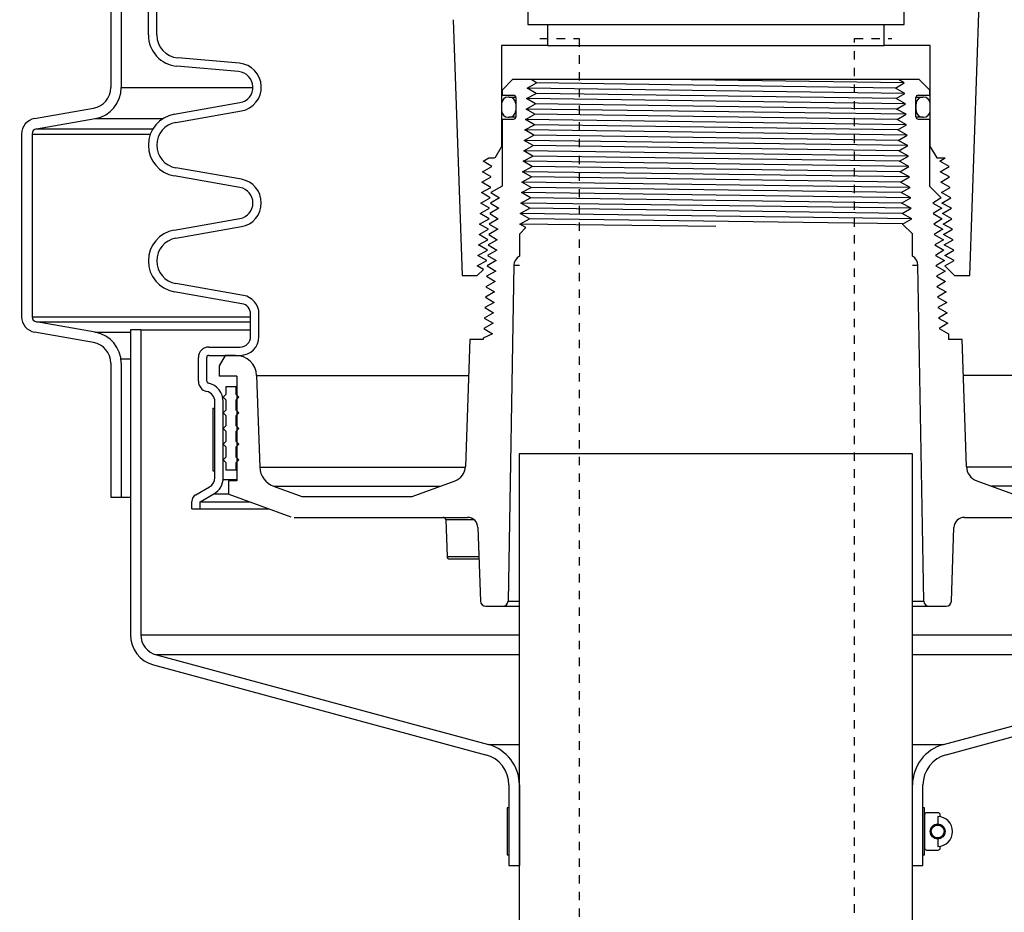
# Model space of a CAD drawing. Extents: x -169 to 6736, y -208 to 3022.
# Tile 144 of 256: x 1706 to 1718, y 395 to 406. Entities that reach past the tile are written whole.
import ezdxf

# ---------------------------------------------------------------- set-up
doc = ezdxf.new("R2010")
doc.units = 0
doc.header["$MEASUREMENT"] = 0
doc.header["$PDSIZE"] = 1
doc.linetypes.add('HIDDEN5', pattern=[0.05, 0.025, -0.025])
doc.layers.get('DEFPOINTS').update_dxf_attribs({"linetype": 'CONTINUOUS'})
for name, color, linetype in [('DIM', 3, 'CONTINUOUS'), ('FILL-TUBE', 1, 'CONTINUOUS'), ('GALV-4', 4, 'CONTINUOUS'), ('PEAGRAVEL-HATCH', 3, 'CONTINUOUS'), ('SPILL-BUCKET', 1, 'CONTINUOUS')]:
    doc.layers.add(name, color=color, linetype=linetype)
doc.styles.add('SIMPLEX', font='simplex')
doc.dimstyles.new('DIM64', dxfattribs={"dimscale": 64, "dimtxt": 0.09375, "dimasz": 0.09375, "dimexe": 0.0625, "dimexo": 0.0625, "dimgap": 0.046875, "dimtad": 1, "dimdec": 4, "dimzin": 3, "dimdsep": 46, "dimlunit": 4, "dimtxsty": 'SIMPLEX', "dimcen": 0, "dimclrd": 256, "dimclre": 256, "dimclrt": 256, "dimadec": 0, "dimazin": 0, "dimtfac": 1, "dimtdec": 4, "dimtmove": 0, "dimatfit": 3, "dimfxl": 1, "dimfrac": 2, "dimtolj": 1, "dimtzin": 0, "dimarcsym": 0})

# ---------------------------------------------------------------- blocks, each defined once
blk = doc.blocks.new('*D17')
at = {"layer": 'DEFPOINTS', "color": 0, "transparency": 16777216}
for p in [(1422.429, 414.289), (2052.154, 410.007), (1422.429, 136.516)]:
    blk.add_point(p, dxfattribs=at)
at = {"layer": 'DIM', "lineweight": -2, "transparency": 16777216}
for p, q in [((1422.429, 410.289), (1422.429, 132.516)), ((2052.154, 406.007), (2052.154, 132.516)), ((2046.154, 136.516), (1428.429, 136.516))]:
    blk.add_line(p, q, dxfattribs=at)
at = {"layer": 'DIM', "transparency": 16777216}
for points in [[(1428.429, 137.516), (1428.429, 135.516), (1422.429, 136.516)], [(2046.154, 137.516), (2046.154, 135.516), (2052.154, 136.516)]]:
    blk.add_solid(points, dxfattribs=at)
at = {"layer": 'DIM', "transparency": 16777216, "insert": (1737.291, 144.087), "char_height": 6, "attachment_point": 5, "style": 'SIMPLEX'}
blk.add_mtext('\\A1;52\'-5 3/4" (F.V. TANK SLAB)', dxfattribs=at)

msp = doc.modelspace()

# ---------------------------------------------------------------- hatches: boundary and pattern name
at = {"layer": 'PEAGRAVEL-HATCH'}
h = msp.add_hatch(dxfattribs=at)
h.set_pattern_fill('AR-SAND', color=256, scale=7.5, style=0)
h.set_pattern_definition([(37.5, (569.323, 30.198), (-0.47245, 14.45118), [0, -11.4, 0, -12.75, 0, -12.1875]), (7.5, (569.323, 30.198), (13.27333, 21.1661), [0, -6.15, 0, -10.275, 0, -3.9375]), (327.5, (560.098, 30.198), (23.35606, 0.04244), [0, -3.75, 0, -13.5, 0, -17.625]), (317.5, (560.098, 30.198), (22.54595, 6.58257), [0, -1.875, 0, -8.85, 0, -10.125])])
h.paths.add_polyline_path([(1678.80732, 397.95192), (1674.24819, 399.33855), (1674.16889, 402.82494), (1673.05885, 403.14188), (1673.05885, 413.95761), (1637.65794, 414.06209), (1637.65794, 409.70659), (1630.64769, 409.70659), (1630.64769, 371.25844), (1678.97797, 371.25844)])
h.paths.add_polyline_path([(1678.94818, 370.30176), (1630.56261, 370.29867), (1630.56261, 352.56309), (1631.45296, 351.91005), (1631.45296, 351.55925), (1633.05376, 351.55925), (1634.10236, 353.65645), (1639.05376, 353.55925), (1640.05376, 351.55925), (1653.05376, 351.55925), (1654.05376, 353.55925), (1659.05376, 353.55925), (1660.05376, 351.55925), (1669.55376, 351.55925), (1670.55376, 353.55925), (1675.55376, 353.55925), (1676.55376, 351.55925), (1678.02984, 351.55924), (1678.72564, 353.2784), (1678.36441, 359.1221), (1679.04889, 359.12203)])
h.paths.add_polyline_path([(1711.86302, 397.98375), (1707.34302, 399.34369), (1707.01902, 402.97021), (1706.02982, 403.2003), (1706.02982, 414.12804), (1689.55426, 414.12804), (1689.55426, 403.25428), (1688.73965, 403.06613), (1688.5332, 402.8201), (1688.5332, 401.21886), (1688.29899, 401.21886), (1688.22155, 399.34587), (1683.85452, 398.00535), (1683.77708, 396.81562), (1683.65216, 396.81562), (1683.65216, 371.30176), (1711.92965, 371.30694)])
h.paths.add_polyline_path([(1711.944, 370.30176), (1683.55012, 370.3049), (1683.55377, 359.1221), (1684.24313, 359.1221), (1683.88189, 353.2784), (1684.57824, 351.91004), (1684.57824, 351.55925), (1686.05376, 351.55925), (1687.05376, 353.55925), (1692.05376, 353.55925), (1693.05376, 351.55925), (1702.55376, 351.55925), (1703.55376, 353.55925), (1708.55376, 353.55925), (1709.55376, 351.55925), (1711.01819, 351.55925), (1711.66739, 352.55925), (1711.944, 352.55918)])
h.paths.add_polyline_path([(1739.83168, 409.73965), (1737.97196, 409.73965), (1737.97196, 414.06672), (1722.59511, 414.06672), (1722.59511, 403.25007), (1721.62025, 403.04246), (1721.52437, 401.25377), (1721.20475, 399.33731), (1716.80992, 398.02774), (1716.6452, 396.76607), (1716.6452, 371.30176), (1736.80864, 371.28118), (1739.0752, 372.31454), (1739.83168, 373.89371)])
h.paths.add_polyline_path([(1738.32237, 362.32058), (1741.12897, 364.82693), (1744.1446, 365.09547), (1744.97124, 366.08769), (1744.9542, 409.70253), (1740.83773, 409.70253), (1740.83773, 374.30176), (1739.50146, 370.32906), (1716.64497, 370.30176), (1716.64079, 352.55925), (1716.91739, 352.55925), (1717.56659, 351.91005), (1717.56659, 351.55925), (1719.05376, 351.55925), (1720.05376, 353.55925), (1725.05376, 353.55925), (1726.05376, 351.55925), (1735.55376, 351.55925), (1736.55376, 353.55925), (1737.51571, 353.55925), (1737.51571, 359.08925)])

# ---------------------------------------------------------------- linework, layer by layer
at = {"layer": 'FILL-TUBE', "color": 1, "linetype": 'HIDDEN5'}
for points in [[(1712.29573, 405.72628), (1712.76504, 405.72628), (1712.76504, 359.07761)], [(1716.05613, 359.07761), (1716.05613, 405.72628), (1716.49964, 405.72628)]]:
    msp.add_lwpolyline(points, dxfattribs=at)
at = {"layer": 'GALV-4', "color": 1}
msp.add_lwpolyline([(1712.04929, 400.76292), (1712.03792, 352.51592), (1716.73471, 352.51592), (1716.74608, 400.76292)], close=True, dxfattribs=at)
at = {"layer": 'SPILL-BUCKET', "color": 1, "linetype": 'Continuous'}
for p, q in [((1707.61831, 405.76911), (1707.61831, 419.96667)), ((1707.71824, 405.76911), (1707.71824, 419.96667)), ((1707.16924, 406.34393), (1707.16924, 405.1401)), ((1707.29416, 406.34393), (1707.29416, 405.1401)), ((1717.43113, 402.89352), (1717.54469, 406.14566)), ((1711.25942, 405.95209), (1711.36623, 402.89352)), ((1711.83793, 405.64164), (1711.83793, 404.43403)), ((1712.38705, 405.64164), (1711.83793, 405.64164)), ((1716.95943, 405.64164), (1716.4103, 405.64164)), ((1716.95943, 404.43403), (1716.95943, 405.64164)), ((1708.70513, 405.43094), (1707.9691, 405.49534)), ((1708.69642, 405.33139), (1707.96039, 405.39579)), ((1711.96934, 405.23542), (1711.84442, 405.1105)), ((1716.82802, 405.23542), (1711.96934, 405.23542)), ((1712.28292, 405.23542), (1712.19035, 405.23542)), ((1712.25631, 405.19613), (1712.19035, 405.23542)), ((1716.64933, 405.19613), (1716.5791, 405.23542)), ((1716.95293, 405.1105), (1716.82802, 405.23542)), ((1711.84442, 405.1105), (1711.84442, 405.04805)), ((1712.14455, 405.13368), (1712.25631, 405.19613)), ((1712.24969, 405.07122), (1712.14455, 405.13368)), ((1716.54435, 405.13368), (1716.64933, 405.19613)), ((1716.65629, 405.07122), (1716.54435, 405.13368)), ((1716.95293, 405.04805), (1716.95293, 405.1105)), ((1711.84442, 405.04805), (1711.98133, 405.04805)), ((1711.92787, 405.02631), (1711.91787, 405.02631)), ((1711.92787, 405.02631), (1711.93684, 405.02631)), ((1711.93684, 405.02631), (1711.96369, 405.02631)), ((1711.96369, 405.02631), (1712.00823, 405.02631)), ((1712.00881, 405.02056), (1712.00881, 404.79222)), ((1712.13759, 405.00876), (1712.24969, 405.07122)), ((1712.24307, 404.9463), (1712.13759, 405.00876)), ((1716.55098, 405.00876), (1716.65629, 405.07122)), ((1716.66324, 404.9463), (1716.55098, 405.00876)), ((1716.78854, 404.79222), (1716.78854, 405.02056)), ((1716.78919, 405.02631), (1716.83369, 405.02631)), ((1716.81602, 405.04805), (1716.95293, 405.04805)), ((1716.83369, 405.02631), (1716.86052, 405.02631)), ((1716.86052, 405.02631), (1716.86949, 405.02631)), ((1716.87948, 405.02631), (1716.86949, 405.02631)), ((1706.25918, 404.77), (1706.9628, 404.89407)), ((1707.92798, 404.82185), (1708.71262, 404.96021)), ((1711.83793, 404.94636), (1711.83793, 404.86642)), ((1712.00781, 404.94636), (1712.00781, 404.86642)), ((1712.00806, 404.94636), (1712.00781, 404.94636)), ((1712.00881, 404.94636), (1712.00806, 404.94636)), ((1712.13063, 404.88385), (1712.24307, 404.9463)), ((1712.23644, 404.82139), (1712.13063, 404.88385)), ((1716.5576, 404.88385), (1716.66324, 404.9463)), ((1716.6702, 404.82139), (1716.5576, 404.88385)), ((1716.78929, 404.94636), (1716.78854, 404.94636)), ((1716.78954, 404.94636), (1716.78929, 404.94636)), ((1716.78954, 404.86642), (1716.78954, 404.94636)), ((1716.95943, 404.86642), (1716.95943, 404.94636)), ((1706.28087, 404.64698), (1706.98449, 404.77105)), ((1707.94533, 404.72344), (1708.72998, 404.86179)), ((1711.84442, 404.76474), (1711.84442, 403.96221)), ((1711.84442, 404.76474), (1711.98133, 404.76474)), ((1711.91787, 404.78647), (1711.92787, 404.78647)), ((1711.93683, 404.78647), (1711.92787, 404.78647)), ((1711.96366, 404.78647), (1711.93683, 404.78647)), ((1712.00817, 404.78647), (1711.96366, 404.78647)), ((1712.00781, 404.86642), (1712.00806, 404.86642)), ((1712.00806, 404.86642), (1712.00881, 404.86642)), ((1712.12368, 404.75893), (1712.23644, 404.82139)), ((1712.22982, 404.69647), (1712.12368, 404.75893)), ((1716.56422, 404.75893), (1716.6702, 404.82139)), ((1716.67716, 404.69647), (1716.56422, 404.75893)), ((1716.78855, 404.86642), (1716.78929, 404.86642)), ((1716.83366, 404.78647), (1716.78912, 404.78647)), ((1716.78929, 404.86642), (1716.78954, 404.86642)), ((1716.81602, 404.76474), (1716.95293, 404.76474)), ((1716.86052, 404.78647), (1716.83366, 404.78647)), ((1716.86949, 404.78647), (1716.86052, 404.78647)), ((1716.86949, 404.78647), (1716.87948, 404.78647)), ((1716.95293, 403.95946), (1716.95293, 404.76474)), ((1712.11672, 404.63402), (1712.22982, 404.69647)), ((1716.57085, 404.63402), (1716.67716, 404.69647)), ((1706.10435, 404.58547), (1706.10435, 402.40163)), ((1706.22926, 404.58547), (1706.22926, 402.40163)), ((1712.10976, 404.5091), (1712.2232, 404.57156)), ((1712.2232, 404.57156), (1712.11672, 404.63402)), ((1716.68411, 404.57156), (1716.57085, 404.63402)), ((1716.57747, 404.5091), (1716.68411, 404.57156)), ((1711.75986, 404.29881), (1711.83793, 404.43403)), ((1711.83793, 404.43403), (1711.83955, 404.43403)), ((1711.83955, 404.43403), (1711.84443, 404.43403)), ((1712.1028, 404.38419), (1712.21658, 404.44664)), ((1712.21658, 404.44664), (1712.10976, 404.5091)), ((1716.69107, 404.44664), (1716.57747, 404.5091)), ((1716.58409, 404.38419), (1716.69107, 404.44664)), ((1716.95294, 404.43403), (1716.9578, 404.43403)), ((1716.9578, 404.43403), (1716.95943, 404.43403)), ((1716.95943, 404.43403), (1717.0375, 404.29881)), ((1711.6169, 404.25927), (1711.68755, 404.29881)), ((1711.68755, 404.29881), (1711.75513, 404.29881)), ((1712.09585, 404.25927), (1712.20995, 404.32173)), ((1712.20995, 404.32173), (1712.1028, 404.38419)), ((1716.69803, 404.32173), (1716.58409, 404.38419)), ((1716.59071, 404.25927), (1716.69803, 404.32173)), ((1717.0375, 404.29881), (1717.13857, 404.29881)), ((1717.07219, 404.25927), (1717.13857, 404.29881)), ((1708.72998, 404.04381), (1707.94533, 404.18217)), ((1711.61001, 404.13436), (1711.72185, 404.19682)), ((1711.72185, 404.19682), (1711.6169, 404.25927)), ((1712.08889, 404.13436), (1712.20333, 404.19682)), ((1712.20333, 404.19682), (1712.09585, 404.25927)), ((1716.70499, 404.19682), (1716.59071, 404.25927)), ((1716.59733, 404.13436), (1716.70499, 404.19682)), ((1717.1839, 404.19682), (1717.07219, 404.25927)), ((1717.07881, 404.13436), (1717.1839, 404.19682)), ((1708.71262, 403.9454), (1707.92798, 404.08375)), ((1711.60313, 404.00944), (1711.71524, 404.0719)), ((1711.71524, 404.0719), (1711.61001, 404.13436)), ((1712.08193, 404.00944), (1712.19671, 404.0719)), ((1712.19671, 404.0719), (1712.08889, 404.13436)), ((1716.71194, 404.0719), (1716.59733, 404.13436)), ((1716.60396, 404.00944), (1716.71194, 404.0719)), ((1717.19078, 404.0719), (1717.07881, 404.13436)), ((1717.08542, 404.00944), (1717.19078, 404.0719)), ((1711.59625, 403.88453), (1711.70862, 403.94699)), ((1711.70862, 403.94699), (1711.60313, 404.00944)), ((1711.84442, 403.96221), (1711.71005, 403.88453)), ((1712.07498, 403.88453), (1712.19009, 403.94699)), ((1712.19009, 403.94699), (1712.08193, 404.00944)), ((1716.7189, 403.94699), (1716.60396, 404.00944)), ((1716.61058, 403.88453), (1716.7189, 403.94699)), ((1717.09032, 403.82207), (1716.95293, 403.95946)), ((1717.19766, 403.94699), (1717.08542, 404.00944)), ((1717.09204, 403.88453), (1717.19766, 403.94699)), ((1711.58936, 403.75961), (1711.70201, 403.82207)), ((1711.70201, 403.82207), (1711.59625, 403.88453)), ((1711.81179, 403.82207), (1711.70376, 403.75961)), ((1711.71005, 403.88453), (1711.81179, 403.82207)), ((1712.06802, 403.75961), (1712.18346, 403.82207)), ((1712.18346, 403.82207), (1712.07498, 403.88453)), ((1716.72586, 403.82207), (1716.61058, 403.88453)), ((1716.6172, 403.75961), (1716.72586, 403.82207)), ((1717.09032, 403.82207), (1716.98871, 403.75961)), ((1717.20455, 403.82207), (1717.09204, 403.88453)), ((1717.09865, 403.75961), (1717.20455, 403.82207)), ((1711.58248, 403.6347), (1711.69539, 403.69716)), ((1711.69539, 403.69716), (1711.58936, 403.75961)), ((1711.8055, 403.69716), (1711.69721, 403.6347)), ((1711.70376, 403.75961), (1711.8055, 403.69716)), ((1712.06106, 403.6347), (1712.17684, 403.69716)), ((1712.17684, 403.69716), (1712.06802, 403.75961)), ((1716.73281, 403.69716), (1716.6172, 403.75961)), ((1716.62382, 403.6347), (1716.73281, 403.69716)), ((1716.98871, 403.75961), (1717.09687, 403.69716)), ((1717.09687, 403.69716), (1716.995, 403.6347)), ((1717.21143, 403.69716), (1717.09865, 403.75961)), ((1717.10527, 403.6347), (1717.21143, 403.69716)), ((1711.68878, 403.57224), (1711.58248, 403.6347)), ((1711.69721, 403.6347), (1711.79921, 403.57224)), ((1712.17022, 403.57224), (1712.06106, 403.6347)), ((1716.73977, 403.57224), (1716.62382, 403.6347)), ((1716.995, 403.6347), (1717.10341, 403.57224)), ((1717.21832, 403.57224), (1717.10527, 403.6347)), ((1707.92798, 403.438), (1708.71262, 403.57635)), ((1707.94533, 403.33958), (1708.72998, 403.47794)), ((1711.5756, 403.50979), (1711.68878, 403.57224)), ((1711.68216, 403.44733), (1711.5756, 403.50979)), ((1711.79921, 403.57224), (1711.69067, 403.50979)), ((1711.69067, 403.50979), (1711.79292, 403.44733)), ((1712.05028, 403.38851), (1712.12894, 403.46716)), ((1712.05444, 403.50979), (1712.17022, 403.57224)), ((1712.12894, 403.46716), (1712.05444, 403.50979)), ((1716.62949, 403.50924), (1716.73977, 403.57224)), ((1716.62949, 403.50924), (1716.75022, 403.38851)), ((1717.10341, 403.57224), (1717.00129, 403.50979)), ((1717.00129, 403.50979), (1717.10996, 403.44733)), ((1717.11188, 403.50979), (1717.21832, 403.57224)), ((1717.2252, 403.44733), (1717.11188, 403.50979)), ((1711.56871, 403.38487), (1711.68216, 403.44733)), ((1711.67555, 403.32241), (1711.56871, 403.38487)), ((1711.79292, 403.44733), (1711.68412, 403.38487)), ((1711.68412, 403.38487), (1711.78662, 403.32241)), ((1712.05028, 403.38851), (1712.05028, 403.12357)), ((1716.74707, 403.12357), (1716.74707, 403.38851)), ((1717.10996, 403.44733), (1717.00758, 403.38487)), ((1717.00758, 403.38487), (1717.11651, 403.32241)), ((1717.1185, 403.38487), (1717.2252, 403.44733)), ((1717.23208, 403.32241), (1717.1185, 403.38487)), ((1711.56183, 403.25996), (1711.67555, 403.32241)), ((1711.66893, 403.1975), (1711.56183, 403.25996)), ((1711.78662, 403.32241), (1711.67758, 403.25996)), ((1711.67758, 403.25996), (1711.78033, 403.1975)), ((1717.11651, 403.32241), (1717.01388, 403.25996)), ((1717.01388, 403.25996), (1717.12305, 403.1975)), ((1717.12511, 403.25996), (1717.23208, 403.32241)), ((1717.23896, 403.1975), (1717.12511, 403.25996)), ((1711.55495, 403.13504), (1711.66893, 403.1975)), ((1711.66232, 403.07258), (1711.55495, 403.13504)), ((1711.78033, 403.1975), (1711.67103, 403.13504)), ((1711.67103, 403.13504), (1711.77404, 403.07258)), ((1717.12305, 403.1975), (1717.02017, 403.13504)), ((1717.02017, 403.13504), (1717.1296, 403.07258)), ((1717.13173, 403.13504), (1717.23896, 403.1975)), ((1717.24585, 403.07258), (1717.13173, 403.13504)), ((1711.54833, 403.01013), (1711.66232, 403.07258)), ((1711.62179, 402.9674), (1711.54833, 403.01013)), ((1711.77404, 403.07258), (1711.66448, 403.01013)), ((1711.66448, 403.01013), (1711.76775, 402.94767)), ((1711.98492, 403.01594), (1711.91488, 399.00291)), ((1716.88248, 399.00291), (1716.81243, 403.01594)), ((1717.1296, 403.07258), (1717.02646, 403.01013)), ((1717.02646, 403.01013), (1717.13614, 402.94767)), ((1717.13486, 403.0081), (1717.24585, 403.07258)), ((1717.13486, 403.0081), (1717.178, 402.96496)), ((1711.36623, 402.89352), (1711.54791, 402.89352)), ((1711.54791, 402.89352), (1711.62179, 402.9674)), ((1711.76775, 402.94767), (1711.65794, 402.88521)), ((1711.65794, 402.88521), (1711.76146, 402.82275)), ((1717.13614, 402.94767), (1717.03275, 402.88521)), ((1717.03275, 402.88521), (1717.14269, 402.82275)), ((1717.178, 402.96496), (1717.24944, 402.89352)), ((1717.24944, 402.89352), (1717.43113, 402.89352)), ((1708.75411, 402.6557), (1707.94533, 402.79831)), ((1711.76146, 402.82275), (1711.65139, 402.7603)), ((1711.65139, 402.7603), (1711.75517, 402.69784)), ((1717.14269, 402.82275), (1717.03904, 402.7603)), ((1717.03904, 402.7603), (1717.14924, 402.69784)), ((1708.73675, 402.55729), (1707.92798, 402.69989)), ((1711.75517, 402.69784), (1711.64484, 402.63538)), ((1717.14924, 402.69784), (1717.04534, 402.63538)), ((1711.74887, 402.57293), (1711.6383, 402.51047)), ((1711.64484, 402.63538), (1711.74887, 402.57293)), ((1717.04534, 402.63538), (1717.15578, 402.57293)), ((1717.15578, 402.57293), (1717.05163, 402.51047)), ((1708.83998, 402.16434), (1708.83998, 402.43427)), ((1708.93991, 402.16434), (1708.93991, 402.43427)), ((1711.74258, 402.44801), (1711.63175, 402.38555)), ((1711.6383, 402.51047), (1711.74258, 402.44801)), ((1717.05163, 402.51047), (1717.16233, 402.44801)), ((1717.16233, 402.44801), (1717.05792, 402.38555)), ((1706.98449, 402.21605), (1706.28087, 402.34012)), ((1711.73629, 402.3231), (1711.6252, 402.26064)), ((1711.63175, 402.38555), (1711.73629, 402.3231)), ((1717.05792, 402.38555), (1717.16888, 402.3231)), ((1717.16888, 402.3231), (1717.06421, 402.26064)), ((1706.9628, 402.09304), (1706.25918, 402.2171)), ((1711.73, 402.19818), (1711.61908, 402.14373)), ((1711.6252, 402.26064), (1711.73, 402.19818)), ((1717.06421, 402.26064), (1717.17542, 402.19818)), ((1717.17542, 402.19818), (1717.17828, 402.14373)), ((1711.45857, 402.12817), (1711.40555, 400.60971)), ((1711.61908, 402.12817), (1711.45857, 402.12817)), ((1711.61908, 402.14373), (1711.61908, 402.12817)), ((1717.17828, 402.14373), (1717.17828, 402.12817)), ((1717.33878, 402.12817), (1717.17828, 402.12817)), ((1717.39181, 400.60971), (1717.33878, 402.12817)), ((1708.34032, 402.03943), (1708.71506, 402.03943)), ((1708.34032, 401.93949), (1708.71506, 401.93949)), ((1708.53735, 401.93949), (1708.46523, 401.81458)), ((1708.66118, 401.93949), (1708.53735, 401.93949)), ((1708.71506, 401.93949), (1708.72124, 401.93949)), ((1708.72124, 401.93949), (1708.73976, 401.93949)), ((1707.16924, 401.847), (1707.16924, 400.24577)), ((1707.29416, 401.847), (1707.29416, 400.24577)), ((1708.2154, 401.63067), (1708.2154, 401.91451)), ((1708.31534, 401.63067), (1708.31534, 401.91451)), ((1708.46523, 401.81458), (1708.46523, 401.68967)), ((1708.91085, 401.69838), (1708.94912, 400.60247)), ((1708.67609, 401.68967), (1708.46523, 401.68967)), ((1708.67609, 401.68967), (1708.67609, 400.44052)), ((1708.41277, 400.47799), (1708.41277, 401.38641)), ((1708.5127, 400.47799), (1708.5127, 401.38641)), ((1708.67609, 400.44052), (1708.57453, 400.44052)), ((1708.57453, 400.44052), (1708.57453, 400.28231)), ((1710.76852, 400.25315), (1711.28237, 400.44018)), ((1717.51498, 400.44018), (1718.02883, 400.25315)), ((1708.18405, 400.27382), (1708.35031, 400.36981)), ((1709.11335, 400.37643), (1709.45206, 400.25315)), ((1707.16924, 400.24577), (1707.29416, 400.24577)), ((1708.13733, 400.10524), (1708.13733, 400.19291)), ((1708.23726, 400.18916), (1708.40028, 400.28327)), ((1708.23726, 400.10524), (1708.23726, 400.18916)), ((1708.58153, 400.27927), (1709.31899, 400.01085)), ((1709.45206, 400.25315), (1710.76852, 400.25315)), ((1708.13733, 400.10524), (1708.23726, 400.10524)), ((1709.36171, 400.00332), (1711.43039, 400.00332)), ((1711.17802, 399.97318), (1711.17069, 399.97318)), ((1711.17069, 399.97318), (1711.18603, 399.5338)), ((1711.19993, 399.97318), (1711.17802, 399.97318)), ((1711.23613, 399.97318), (1711.19993, 399.97318)), ((1711.28614, 399.97318), (1711.23613, 399.97318)), ((1711.34933, 399.97318), (1711.28614, 399.97318)), ((1711.42488, 399.97318), (1711.34933, 399.97318)), ((1711.51181, 399.97318), (1711.42488, 399.97318)), ((1717.36696, 400.00332), (1719.43564, 400.00332)), ((1711.55523, 399.88276), (1711.58599, 399.00182)), ((1717.21136, 399.00182), (1717.24213, 399.88276)), ((1711.18603, 399.5338), (1711.19236, 399.5338)), ((1711.19236, 399.5338), (1711.21126, 399.5338)), ((1711.21126, 399.5338), (1711.24253, 399.5338)), ((1711.22482, 399.50366), (1711.21724, 399.50366)), ((1711.24746, 399.50366), (1711.22482, 399.50366)), ((1711.24253, 399.5338), (1711.28581, 399.5338)), ((1711.28484, 399.50366), (1711.24746, 399.50366)), ((1711.33645, 399.50366), (1711.28484, 399.50366)), ((1711.28581, 399.5338), (1711.34061, 399.5338)), ((1711.40155, 399.50366), (1711.33645, 399.50366)), ((1711.34061, 399.5338), (1711.40632, 399.5338)), ((1711.47926, 399.50366), (1711.40155, 399.50366)), ((1711.40632, 399.5338), (1711.48219, 399.5338)), ((1711.56848, 399.50366), (1711.47926, 399.50366)), ((1711.48219, 399.5338), (1711.56737, 399.5338)), ((1711.64841, 398.94154), (1711.85243, 398.94154)), ((1716.94493, 398.94154), (1717.14894, 398.94154))]:
    msp.add_line(p, q, dxfattribs=at)
at = {"layer": 'SPILL-BUCKET', "linetype": 'Continuous'}
for p, q in [((1712.15021, 406.0805), (1712.15021, 405.89313)), ((1716.64714, 405.89313), (1716.64714, 406.0805)), ((1712.38705, 405.89313), (1712.38705, 405.64164)), ((1716.4103, 405.64164), (1716.4103, 405.89313)), ((1707.52837, 402.2444), (1707.40346, 402.2444)), ((1707.40346, 402.2444), (1707.40346, 398.60091)), ((1707.52837, 402.2444), (1707.52837, 398.60091)), ((1707.71354, 398.35959), (1711.67994, 397.28676)), ((1717.11741, 397.28676), (1721.08381, 398.35959)), ((1707.68121, 398.23894), (1711.64761, 397.1661)), ((1717.14974, 397.1661), (1721.11614, 398.23894)), ((1711.92537, 396.80412), (1711.92537, 395.84253)), ((1712.05028, 396.80412), (1712.05028, 395.84253)), ((1716.74707, 395.84253), (1716.74707, 396.80412)), ((1716.87199, 395.84253), (1716.87199, 396.80412)), ((1711.92537, 395.84253), (1712.05028, 395.84253)), ((1716.74707, 395.84253), (1716.87199, 395.84253))]:
    msp.add_line(p, q, dxfattribs=at)
at = {"layer": 'SPILL-BUCKET'}
for p, q in [((1712.15021, 405.89313), (1716.64714, 405.89313)), ((1712.38705, 405.64164), (1716.4103, 405.64164))]:
    msp.add_line(p, q, dxfattribs=at)
at = {"layer": 'SPILL-BUCKET', "color": 8}
for p, q in [((1716.64933, 405.19613), (1713.81857, 405.23542)), ((1716.65629, 405.07122), (1712.14455, 405.13368)), ((1716.54435, 405.13368), (1712.25631, 405.19613)), ((1716.66324, 404.9463), (1712.13759, 405.00876)), ((1716.55098, 405.00876), (1712.24969, 405.07122)), ((1716.6702, 404.82139), (1712.13063, 404.88385)), ((1716.5576, 404.88385), (1712.24307, 404.9463)), ((1716.67716, 404.69647), (1712.12368, 404.75893)), ((1716.56422, 404.75893), (1712.23644, 404.82139)), ((1716.57085, 404.63402), (1712.22982, 404.69647)), ((1716.68411, 404.57156), (1712.11672, 404.63402)), ((1716.57747, 404.5091), (1712.2232, 404.57156)), ((1716.69107, 404.44664), (1712.10976, 404.5091)), ((1716.58409, 404.38419), (1712.21658, 404.44664)), ((1716.69803, 404.32173), (1712.1028, 404.38419)), ((1716.59071, 404.25927), (1712.20995, 404.32173)), ((1716.70499, 404.19682), (1712.09585, 404.25927)), ((1716.59733, 404.13436), (1712.20333, 404.19682)), ((1716.71194, 404.0719), (1712.08889, 404.13436)), ((1716.7189, 403.94699), (1712.08193, 404.00944)), ((1716.61058, 403.88453), (1712.19009, 403.94699)), ((1716.72586, 403.82207), (1712.07498, 403.88453)), ((1716.6172, 403.75961), (1712.18346, 403.82207)), ((1716.73281, 403.69716), (1712.06802, 403.75961)), ((1716.62382, 403.6347), (1712.17684, 403.69716)), ((1716.73977, 403.57224), (1712.06106, 403.6347)), ((1714.39868, 403.47849), (1712.05444, 403.50979)), ((1716.62892, 403.50981), (1712.17022, 403.57224))]:
    msp.add_line(p, q, dxfattribs=at)
at = {"layer": 'SPILL-BUCKET', "color": 7}
for p, q in [((1707.29416, 405.1401), (1708.8674, 405.1401)), ((1706.98449, 404.77105), (1707.79518, 404.77105)), ((1706.28087, 404.64698), (1707.67254, 404.64698)), ((1706.22926, 404.58547), (1707.64258, 404.58547)), ((1711.98492, 403.01594), (1712.05028, 403.01594)), ((1716.74707, 403.01594), (1716.81243, 403.01594)), ((1706.22926, 402.40163), (1708.83998, 402.40163)), ((1706.28087, 402.34012), (1708.83998, 402.34012)), ((1706.98449, 402.21605), (1707.40346, 402.21605)), ((1707.52837, 402.2444), (1708.83998, 402.2444)), ((1707.29044, 401.89964), (1707.40346, 401.89964)), ((1708.91085, 401.69838), (1711.44357, 401.69838)), ((1718.28602, 401.69838), (1717.35374, 401.69838)), ((1708.94912, 400.60247), (1711.4053, 400.60247)), ((1718.24605, 400.60247), (1717.39206, 400.60247)), ((1708.51149, 400.45473), (1708.67609, 400.45473)), ((1709.11335, 400.37643), (1711.10723, 400.37643)), ((1718.24605, 400.37643), (1717.69012, 400.37643)), ((1707.29416, 400.24577), (1707.40346, 400.24577)), ((1708.23726, 400.18916), (1708.8291, 400.18916)), ((1708.40028, 400.28327), (1708.57453, 400.28327)), ((1708.23726, 400.10524), (1709.05966, 400.10524)), ((1711.91488, 399.00291), (1712.0491, 399.00291)), ((1716.74589, 399.00291), (1716.88248, 399.00291)), ((1711.85243, 398.94154), (1712.04908, 398.94154)), ((1716.74587, 398.94154), (1716.94493, 398.94154)), ((1707.52837, 398.60091), (1712.049, 398.60091)), ((1716.74579, 398.60091), (1721.26898, 398.60091)), ((1712.04895, 398.3596), (1707.71354, 398.3596)), ((1721.08381, 398.3596), (1716.74573, 398.3596)), ((1711.67995, 397.28676), (1712.04869, 397.28676)), ((1716.74548, 397.28676), (1717.11741, 397.28676))]:
    msp.add_line(p, q, dxfattribs=at)
at = {"layer": 'SPILL-BUCKET', "color": 8, "linetype": 'Continuous'}
msp.add_line((1716.60396, 404.00944), (1712.19671, 404.0719), dxfattribs=at)
at = {"layer": 'SPILL-BUCKET', "color": 7, "linetype": 'Continuous'}
for p, q in [((1708.54268, 401.47106), (1708.51145, 401.43984)), ((1708.54268, 401.56475), (1708.54268, 401.47106)), ((1708.66759, 401.56475), (1708.54268, 401.56475)), ((1708.66759, 401.47106), (1708.66759, 401.56475)), ((1708.66759, 401.56475), (1708.66972, 401.56475)), ((1708.69882, 401.43984), (1708.66759, 401.47106)), ((1708.66759, 401.47106), (1708.66972, 401.47106)), ((1708.66972, 401.56475), (1708.6761, 401.56475)), ((1708.66972, 401.47106), (1708.6761, 401.47106)), ((1708.51145, 401.43984), (1708.54268, 401.40861)), ((1708.54268, 401.40861), (1708.54268, 401.28369)), ((1708.66759, 401.40861), (1708.69882, 401.43984)), ((1708.66759, 401.28369), (1708.66759, 401.40861)), ((1708.66759, 401.40861), (1708.66972, 401.40861)), ((1708.66972, 401.40861), (1708.6761, 401.40861)), ((1708.38779, 401.30754), (1708.41277, 401.30754)), ((1708.38779, 401.30754), (1708.38779, 400.55806)), ((1708.41277, 400.55806), (1708.41277, 401.30754)), ((1708.54268, 401.28369), (1708.51145, 401.25246)), ((1708.51145, 401.25246), (1708.54268, 401.22124)), ((1708.69882, 401.25246), (1708.66759, 401.28369)), ((1708.66759, 401.28369), (1708.66972, 401.28369)), ((1708.66759, 401.22124), (1708.69882, 401.25246)), ((1708.66972, 401.28369), (1708.6761, 401.28369)), ((1708.54268, 401.22124), (1708.54268, 401.09632)), ((1708.66759, 401.09632), (1708.66759, 401.22124)), ((1708.66759, 401.22124), (1708.66972, 401.22124)), ((1708.66972, 401.22124), (1708.6761, 401.22124)), ((1708.54268, 401.09632), (1708.51145, 401.06509)), ((1708.51145, 401.06509), (1708.54268, 401.03386)), ((1708.54268, 401.03386), (1708.54268, 400.90895)), ((1708.66759, 401.09632), (1708.66972, 401.09632)), ((1708.69882, 401.06509), (1708.66759, 401.09632)), ((1708.66759, 401.03386), (1708.69882, 401.06509)), ((1708.66759, 401.03386), (1708.66972, 401.03386)), ((1708.66759, 400.90895), (1708.66759, 401.03386)), ((1708.66972, 401.09632), (1708.6761, 401.09632)), ((1708.66972, 401.03386), (1708.6761, 401.03386)), ((1708.54268, 400.90895), (1708.51145, 400.87772)), ((1708.51145, 400.87772), (1708.54268, 400.84649)), ((1708.66759, 400.90895), (1708.66972, 400.90895)), ((1708.69882, 400.87772), (1708.66759, 400.90895)), ((1708.66759, 400.84649), (1708.69882, 400.87772)), ((1708.66972, 400.90895), (1708.6761, 400.90895)), ((1708.69436, 400.88219), (1708.69624, 400.87514)), ((1708.54268, 400.84649), (1708.54268, 400.72158)), ((1708.66759, 400.84649), (1708.66972, 400.84649)), ((1708.66759, 400.72158), (1708.66759, 400.84649)), ((1708.66972, 400.84649), (1708.6761, 400.84649)), ((1708.54268, 400.72158), (1708.51145, 400.69035)), ((1708.51145, 400.69035), (1708.54268, 400.65912)), ((1708.54268, 400.65912), (1708.54268, 400.56543)), ((1708.66759, 400.72158), (1708.66972, 400.72158)), ((1708.69882, 400.69035), (1708.66759, 400.72158)), ((1708.66759, 400.65912), (1708.69882, 400.69035)), ((1708.66759, 400.65912), (1708.66972, 400.65912)), ((1708.66759, 400.56543), (1708.66759, 400.65912)), ((1708.66972, 400.72158), (1708.6761, 400.72158)), ((1708.66972, 400.65912), (1708.6761, 400.65912)), ((1708.38779, 400.55806), (1708.41277, 400.55806)), ((1708.66759, 400.56543), (1708.54268, 400.56543)), ((1708.66759, 400.56543), (1708.66972, 400.56543)), ((1708.66972, 400.56543), (1708.6761, 400.56543)), ((1711.92537, 396.52956), (1711.90538, 396.52956)), ((1711.90538, 396.52956), (1711.90538, 395.96744)), ((1711.92537, 396.52956), (1711.92537, 395.96744)), ((1716.87199, 395.96744), (1716.87199, 396.52956)), ((1716.89197, 396.52956), (1716.87199, 396.52956)), ((1716.89197, 395.96744), (1716.89197, 396.52956)), ((1716.89197, 396.44738), (1716.89197, 396.04962)), ((1717.05373, 396.47125), (1716.91584, 396.47125)), ((1717.0479, 396.4267), (1717.0479, 396.3376)), ((1717.0776, 396.43338), (1717.0776, 396.44738)), ((1717.0479, 396.1594), (1717.0479, 396.0703)), ((1717.0776, 396.04962), (1717.0776, 396.06362)), ((1711.90538, 395.96744), (1711.92537, 395.96744)), ((1716.87199, 395.96744), (1716.89197, 395.96744)), ((1716.91584, 396.02575), (1717.05373, 396.02575))]:
    msp.add_line(p, q, dxfattribs=at)
for radius in [0.0891, 0.07722]:
    msp.add_circle((1717.0479, 396.2485), radius, dxfattribs=at)
at = {"layer": 'SPILL-BUCKET', "color": 1, "linetype": 'Continuous'}
for centre, radius, start, end in [((1707.99306, 405.76911), 0.37474, 180, 265), ((1707.99306, 405.76911), 0.27481, 180, 265), ((1708.68009, 405.14473), 0.2873, 280, 85), ((1708.68009, 405.14473), 0.18737, 280, 85), ((1706.91942, 405.1401), 0.24983, 279.999999, 0), ((1706.91942, 405.1401), 0.37474, 280, 0), ((1711.91787, 404.94636), 0.07995, 90, 180), ((1711.92787, 404.94636), 0.07995, 0, 90), ((1711.98133, 405.02056), 0.02748, 0, 90), ((1716.81602, 405.02056), 0.02748, 90, 180), ((1716.86949, 404.94636), 0.07995, 90, 180), ((1716.87948, 404.94636), 0.07995, 0, 90), ((1706.29172, 404.58547), 0.18737, 100, 180), ((1707.99306, 404.45281), 0.37474, 100, 260), ((1711.91787, 404.86642), 0.07995, 180, 270), ((1711.92787, 404.86642), 0.07995, 270, 0), ((1711.98133, 404.79222), 0.02748, 270, 0), ((1716.81602, 404.79222), 0.02748, 180, 270), ((1716.86949, 404.86642), 0.07995, 180, 270), ((1716.87948, 404.86642), 0.07995, 270, 0), ((1706.29172, 404.58547), 0.06246, 99.999999, 180), ((1707.99306, 404.45281), 0.27481, 100, 260), ((1708.68009, 403.76088), 0.18737, 280, 80), ((1708.68009, 403.76088), 0.2873, 280, 80), ((1707.99306, 403.06895), 0.37474, 100, 260), ((1707.99306, 403.06895), 0.27481, 100, 260), ((1712.10982, 403.01376), 0.12491, 118.464605, 179), ((1716.68754, 403.01376), 0.12491, 1, 61.535395), ((1708.71506, 402.43427), 0.22485, 0, 80), ((1708.71506, 402.43427), 0.12491, 0, 80.000001), ((1706.29172, 402.40163), 0.18737, 180, 260), ((1706.29172, 402.40163), 0.06246, 180, 260.000001), ((1706.91942, 401.847), 0.37474, 0, 80), ((1706.91942, 401.847), 0.24983, 0, 80.000001), ((1708.71506, 402.16434), 0.12491, 270, 0), ((1708.71506, 402.16434), 0.22485, 270, 0), ((1708.34032, 401.91451), 0.12491, 90, 180), ((1708.34032, 401.91451), 0.02498, 90, 180), ((1708.66118, 401.68967), 0.24983, 2, 90), ((1708.34032, 401.63067), 0.12491, 180, 257.877648), ((1708.34032, 401.63067), 0.02498, 180, 257.877647), ((1708.28785, 401.38641), 0.22485, 0, 77.877648), ((1708.28785, 401.38641), 0.12491, 0, 77.877648), ((1709.1988, 400.61119), 0.24983, 182, 249.999999), ((1711.21829, 400.61625), 0.18737, 290, 358), ((1717.57906, 400.61625), 0.18737, 182, 250), ((1708.28785, 400.47799), 0.12491, 300, 0), ((1708.28785, 400.47799), 0.22485, 300, 0), ((1708.23077, 400.19291), 0.09344, 119.999999, 180), ((1711.13948, 399.97209), 0.03123, 2, 90), ((1711.43039, 399.8784), 0.12491, 2, 90), ((1717.36696, 399.8784), 0.12491, 90, 178), ((1711.21724, 399.53489), 0.03123, 182, 270), ((1711.64841, 399.004), 0.06246, 182, 270), ((1711.85243, 399.004), 0.06246, 270, 359), ((1716.94493, 399.004), 0.06246, 181, 270), ((1717.14894, 399.004), 0.06246, 270, 358)]:
    msp.add_arc(centre, radius, start, end, dxfattribs=at)
at = {"layer": 'SPILL-BUCKET', "linetype": 'Continuous'}
for centre, radius, start, end in [((1707.7782, 398.60091), 0.37474, 180, 255.000001), ((1707.7782, 398.60091), 0.24983, 180, 255), ((1711.55062, 396.80412), 0.49966, 0, 75), ((1717.24673, 396.80412), 0.49966, 105, 180), ((1711.55062, 396.80412), 0.37474, 0, 75.000001), ((1717.24673, 396.80412), 0.37474, 104.999999, 180)]:
    msp.add_arc(centre, radius, start, end, dxfattribs=at)
at = {"layer": 'SPILL-BUCKET', "color": 7, "linetype": 'Continuous'}
for centre, radius, start, end in [((1716.91584, 396.44738), 0.02387, 89.999959, 179.999959), ((1717.0479, 396.2485), 0.1782, 269.999959, 89.999959), ((1717.05373, 396.44738), 0.02387, 359.999959, 89.999959), ((1717.08874, 396.43338), 0.01114, 179.999959, 257.544166), ((1717.08874, 396.06362), 0.01114, 102.455752, 179.999959), ((1716.91584, 396.04962), 0.02387, 179.999959, 269.999959), ((1717.05373, 396.04962), 0.02387, 269.999959, 359.999959)]:
    msp.add_arc(centre, radius, start, end, dxfattribs=at)

# ---------------------------------------------------------------- dimensions: what is measured, and where the dimension line sits
at = {"layer": 'DIM'}
dim = msp.add_linear_dim(base=(1422.42894, 136.51592), p1=(2052.15406, 410.00736), p2=(1422.42894, 414.28861), angle=180, text='<> (F.V. TANK SLAB)', dimstyle='DIM64', dxfattribs=at)
dim.commit()
dim.dimension.update_dxf_attribs({"geometry": '*D17', "text_midpoint": (1737.2915, 144.08735)})

doc.saveas('drawing.dxf')
